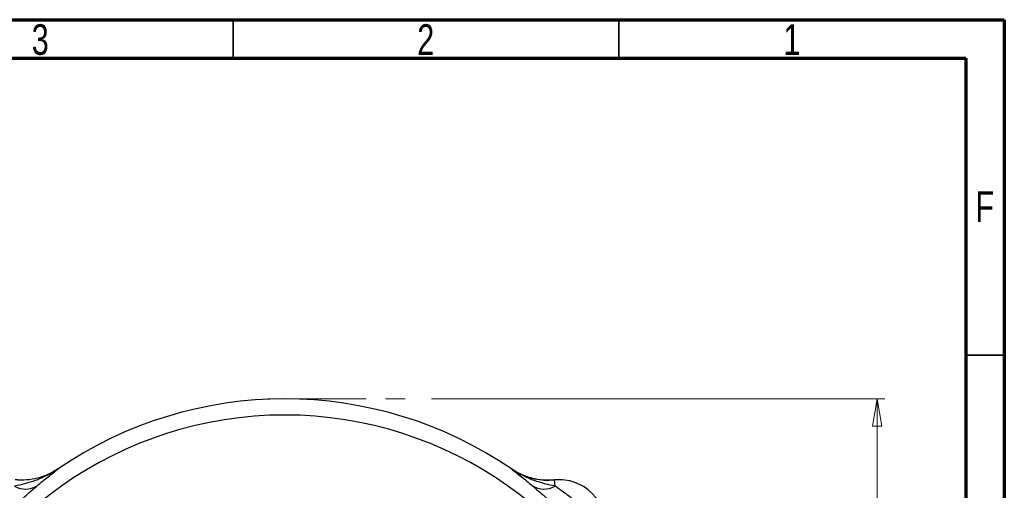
# Model space of a CAD drawing. Header units: inches. Extents: x 0.6 to 16.3, y 0.2 to 11.5.
# Tile 12 of 12: x 11.3 to 16.3, y 9.1 to 11.5. Entities that reach past the tile are written whole.
import ezdxf

# ---------------------------------------------------------------- set-up
doc = ezdxf.new("R2010")
doc.units = ezdxf.units.IN
doc.header["$MEASUREMENT"] = 0
doc.linetypes.add('CENTERX2', pattern=[0.8, 0.5, -0.1, 0.1, -0.1])
doc.styles.add('SLDTEXTSTYLE0', font='TXT', dxfattribs={"width": 0.75})
doc.dimstyles.new('SLDDIMSTYLE0', dxfattribs={"dimtxt": 0.137795, "dimasz": 0.14, "dimexe": 0, "dimexo": 0.0625, "dimgap": 0.034449, "dimtad": 0, "dimtih": 1, "dimtoh": 1, "dimdec": 1, "dimlfac": 1.5, "dimrnd": 1e-09, "dimzin": 12, "dimdsep": 46, "dimtxsty": 'SLDTEXTSTYLE0', "dimblk1": 'CLOSED', "dimblk2": 'CLOSED', "dimsah": 1, "dimcen": 0.09, "dimadec": 0, "dimazin": 3, "dimtfac": 1, "dimtdec": 1, "dimtofl": 0, "dimtmove": 0, "dimatfit": 3, "dimldrblk": 'CLOSED', "dimfxl": 0, "dimfrac": 2, "dimtolj": 1, "dimtzin": 12, "dimarcsym": 0})

# ---------------------------------------------------------------- blocks, each defined once
blk = doc.blocks.new('_Closed')
at = {"color": 0, "linetype": 'ByBlock', "lineweight": -2}
for p, q in [((-1, 0.166667), (0, 0)), ((-1, 0.166667), (-1, -0.166667)), ((0, 0), (-1, -0.166667)), ((0, 0), (-1, 0))]:
    blk.add_line(p, q, dxfattribs=at)
blk = doc.blocks.new('_D')
at = {"color": 7, "linetype": 'Continuous', "lineweight": 0}
for p, q in [((13.4132, 9.5599), (15.7287, 9.5599)), ((15.6893, 9.5599), (15.6893, 8.51)), ((15.5366, 8.482), (15.4946, 8.482)), ((15.4946, 8.482), (15.4946, 8.2633)), ((15.842, 8.482), (15.884, 8.482)), ((15.884, 8.482), (15.884, 8.2633)), ((15.4946, 8.2633), (15.5366, 8.2633)), ((15.884, 8.2633), (15.842, 8.2633)), ((15.6893, 4.5068), (15.6893, 8.0571)), ((14.8547, 4.5068), (15.7287, 4.5068))]:
    blk.add_line(p, q, dxfattribs=at)
at = {"color": 7, "linetype": 'Continuous', "lineweight": 18, "xscale": 0.14, "yscale": 0.14}
for p, rotation in [((15.6893, 9.5599), 90.0000000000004), ((15.6893, 4.5068), 270.0000000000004)]:
    blk.add_blockref('_Closed', p, dxfattribs=dict(at, rotation=rotation))
at = {"color": 7, "linetype": 'Continuous', "lineweight": 18, "char_height": 0.1378, "attachment_point": 1, "style": 'SLDTEXTSTYLE0'}
for s, insert in [('193', (15.5366, 8.4409)), ('7.6', (15.562, 8.2347))]:
    blk.add_mtext(s, dxfattribs=dict(at, insert=insert))

msp = doc.modelspace()

# ---------------------------------------------------------------- linework, layer by layer
at = {"color": 7, "linetype": 'Continuous', "lineweight": 70}
for p, q in [((0.5906, 11.4961), (16.3386, 11.4961)), ((16.3386, 11.4961), (16.3386, 0.1969)), ((0.7874, 11.2992), (16.1417, 11.2992)), ((16.1417, 11.2992), (16.1417, 0.3937))]:
    msp.add_line(p, q, dxfattribs=at)
at = {"color": 7, "linetype": 'Continuous', "lineweight": 35}
for p, q in [((12.4016, 11.2992), (12.4016, 11.4961)), ((14.3701, 11.2992), (14.3701, 11.4961)), ((16.1417, 9.7835), (16.3386, 9.7835))]:
    msp.add_line(p, q, dxfattribs=at)
at = {"color": 7, "linetype": 'CENTERX2', "lineweight": 18}
msp.add_line((12.5796, 9.5599), (13.3738, 9.5599), dxfattribs=at)
at = {"color": 7, "linetype": 'Continuous', "lineweight": 25}
for p, q in [((11.5069, 9.2023), (11.5068, 9.2025)), ((13.8217, 9.2025), (13.8216, 9.2023)), ((13.8217, 9.2025), (13.8275, 9.1988)), ((14.0413, 9.1459), (14.0413, 9.1461)), ((14.0444, 9.1134), (14.0413, 9.1459))]:
    msp.add_line(p, q, dxfattribs=at)
for centre, radius, start, end in [((12.6642, 7.5065), 2.0533, 55.6887, 124.3113), ((11.3399, 9.2137), 0.1148, 240.903, 301.454), ((13.9886, 9.2137), 0.1148, 238.546, 299.097), ((14.0642, 8.9065), 0.2407, 354.5222, 95.4778), ((14.0642, 8.9065), 0.2405, 354.5149, 95.4851)]:
    msp.add_arc(centre, radius, start, end, dxfattribs=at)
at = {"color": 8, "linetype": 'Continuous', "lineweight": 25}
msp.add_arc((12.6642, 7.5065), 1.9707, 19.4588, 160.5412, dxfattribs=at)
at = {"color": 7, "linetype": 'Continuous', "lineweight": 25}
for points, knots in [([(11.5069, 9.2023), (11.5067, 9.2022), (11.4883, 9.1893), (11.4504, 9.1669), (11.3761, 9.1352), (11.3199, 9.1219), (11.2841, 9.1134)], [0, 0, 0, 0, 0.00233, 0.278135, 0.541057, 1, 1, 1, 1]), ([(11.5068, 9.2025), (11.4906, 9.1926), (11.4577, 9.1724), (11.4029, 9.1538), (11.3454, 9.1435), (11.3068, 9.1452), (11.2872, 9.1461)], [0, 0, 0, 0, 0.246215, 0.500001, 0.746214, 1, 1, 1, 1]), ([(11.5069, 9.2023), (11.5059, 9.2017), (11.4898, 9.1908), (11.4559, 9.172), (11.4024, 9.1534), (11.3454, 9.1433), (11.3068, 9.145), (11.2872, 9.1459)], [0, 0, 0, 0, 0.014322, 0.253699, 0.500028, 0.74622, 1, 1, 1, 1]), ([(11.3998, 9.1158), (11.419, 9.1319), (11.4481, 9.1561), (11.4817, 9.1829), (11.4984, 9.1959), (11.5068, 9.2023), (11.5069, 9.2023)], [0, 0, 0, 0, 0.493398, 0.7450289, 0.9974526, 1, 1, 1, 1]), ([(13.8216, 9.2023), (13.8217, 9.2023), (13.8301, 9.1959), (13.8468, 9.1829), (13.8804, 9.1561), (13.9094, 9.1319), (13.9287, 9.1158)], [0, 0, 0, 0, 0.002547, 0.254971, 0.506602, 1, 1, 1, 1]), ([(14.0444, 9.1134), (14.0086, 9.1219), (13.9524, 9.1352), (13.878, 9.1669), (13.8402, 9.1893), (13.8218, 9.2022), (13.8216, 9.2023)], [0, 0, 0, 0, 0.458943, 0.721865, 0.99767, 1, 1, 1, 1]), ([(14.0413, 9.1459), (14.0223, 9.145), (13.9837, 9.1432), (13.9267, 9.1533), (13.8713, 9.172), (13.8383, 9.1921), (13.8216, 9.2023)], [0, 0, 0, 0, 0.246206, 0.499999, 0.746205, 1, 1, 1, 1]), ([(13.8403, 9.1912), (13.8551, 9.1831), (13.8866, 9.166), (13.9374, 9.1512), (13.99, 9.1435), (14.0241, 9.1452), (14.0413, 9.1461)], [0, 0, 0, 0, 0.241066, 0.513053, 0.753661, 1, 1, 1, 1]), ([(11.241, 8.9726), (11.2441, 8.9756), (11.2616, 8.9926), (11.2941, 9.0232), (11.3345, 9.0596), (11.3708, 9.0912), (11.39, 9.1075), (11.3998, 9.1158)], [0, 0, 0, 0, 0.054789, 0.306864, 0.566571, 0.779999, 1, 1, 1, 1]), ([(13.9287, 9.1158), (13.9381, 9.1078), (13.9574, 9.0915), (13.9946, 9.0591), (14.0385, 9.0196), (14.071, 8.9885), (14.0875, 8.9726)], [0, 0, 0, 0, 0.21336, 0.43352, 0.711269, 1, 1, 1, 1]), ([(14.1561, 9.0289), (14.1538, 9.0309), (14.1416, 9.042), (14.1184, 9.0609), (14.0813, 9.0882), (14.0581, 9.104), (14.0444, 9.1134)], [0, 0, 0, 0, 0.061603, 0.328469, 0.601193, 1, 1, 1, 1])]:
    msp.add_open_spline(points, degree=3, knots=knots, dxfattribs=at)

# ---------------------------------------------------------------- texts
at = {"color": 7, "linetype": 'Continuous', "lineweight": 0, "char_height": 0.1562, "attachment_point": 2, "style": 'SLDTEXTSTYLE0'}
for s, insert in [('3', (11.4157, 11.4728)), ('2', (13.3843, 11.4728)), ('1', (15.2543, 11.4728)), ('F', (16.2385, 10.6191))]:
    msp.add_mtext(s, dxfattribs=dict(at, insert=insert))

# ---------------------------------------------------------------- dimensions: what is measured, and where the dimension line sits
at = {"color": 7, "linetype": 'Continuous', "lineweight": 18}
dim = msp.add_linear_dim(base=(15.6893, 9.5599), p1=(14.8154, 4.5068), p2=(13.3738, 9.5599), angle=90, dimstyle='SLDDIMSTYLE0', dxfattribs=at)
dim.commit()
dim.dimension.update_dxf_attribs({"geometry": '_D', "text_midpoint": (15.6893, 8.2836), "dimtype": 160})

doc.saveas('drawing.dxf')
